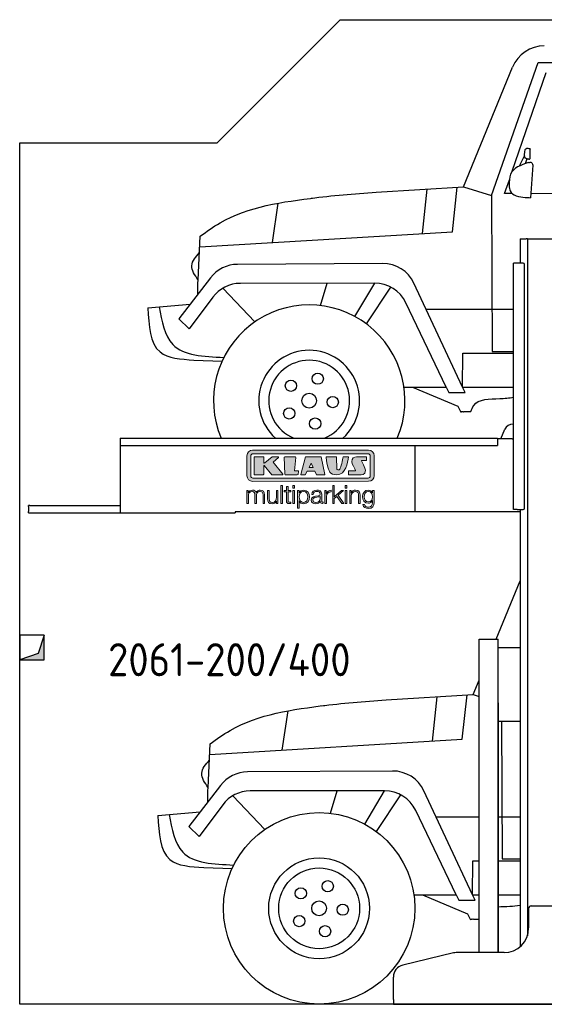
# Model space of a CAD drawing. Header units: millimetres. Extents: x 200 to 5400, y -200 to 3800.
# Tile 1 of 2: x 200 to 2333, y -200 to 3800. Entities that reach past the tile are written whole.
import ezdxf

# ---------------------------------------------------------------- set-up
doc = ezdxf.new("R2010")
doc.units = ezdxf.units.MM
for name, color, linetype in [('8', 1, 'Continuous'), ('Car', 10, 'Continuous'), ('Logo', 7, 'Continuous')]:
    doc.layers.add(name, color=color, linetype=linetype)
doc.styles.get("Standard").update_dxf_attribs({"font": 'ISOCP.SHX'})

# ---------------------------------------------------------------- blocks, each defined once
blk = doc.blocks.new('KLAUS')
at = {"layer": 'Logo'}
h = blk.add_hatch(color=8, dxfattribs=at)
h.dxf.hatch_style = 2
edge = h.paths.add_edge_path()
edge.add_spline(control_points=[(3.6, 29.09), (2.88, 29.09), (2.3, 28.51), (2.3, 27.8), (2.3, 27.8), (2.3, 16.11), (2.3, 16.11), (2.3, 15.39), (2.88, 14.81), (3.6, 14.81), (3.6, 14.81), (71.16, 14.81), (71.16, 14.81), (71.88, 14.81), (72.46, 15.39), (72.46, 16.11), (72.46, 16.11), (72.46, 27.8), (72.46, 27.8), (72.46, 28.51), (71.88, 29.09), (71.16, 29.09), (71.16, 29.09), (3.6, 29.09), (3.6, 29.09), (3.6, 29.09), (3.6, 29.09), (3.6, 29.09)], knot_values=[0, 0, 0, 0, 1, 1, 1, 2, 2, 2, 3, 3, 3, 4, 4, 4, 5, 5, 5, 6, 6, 6, 7, 7, 7, 8, 8, 8, 9, 9, 9, 9], degree=3, periodic=0)
edge = h.paths.add_edge_path()
edge.add_spline(control_points=[(3.35, 31.23), (3.35, 31.23), (71.47, 31.23), (71.47, 31.23), (73.26, 31.23), (74.71, 29.77), (74.71, 27.99), (74.71, 27.99), (74.71, 16.17), (74.71, 16.17), (74.71, 14.38), (73.26, 12.93), (71.47, 12.93), (71.47, 12.93), (3.35, 12.93), (3.35, 12.93), (1.56, 12.93), (0.11, 14.38), (0.11, 16.17), (0.11, 16.17), (0.11, 27.99), (0.11, 27.99), (0.11, 29.77), (1.56, 31.23), (3.35, 31.23), (3.35, 31.23), (3.35, 31.23), (3.35, 31.23)], knot_values=[0, 0, 0, 0, 1, 1, 1, 2, 2, 2, 3, 3, 3, 4, 4, 4, 5, 5, 5, 6, 6, 6, 7, 7, 7, 8, 8, 8, 9, 9, 9, 9], degree=3, periodic=0)
h = blk.add_hatch(color=8, dxfattribs=at)
h.dxf.hatch_style = 2
edge = h.paths.add_edge_path()
edge.add_spline(control_points=[(4.5, 27.33), (4.5, 27.33), (9.7, 27.33), (9.7, 27.33), (9.84, 27.33), (9.96, 27.22), (9.96, 27.08), (9.96, 27.08), (9.96, 23.69), (9.96, 23.69), (9.96, 23.69), (9.94, 23.64), (10.04, 23.59), (10.14, 23.53), (10.2, 23.57), (10.2, 23.57), (10.2, 23.57), (10.51, 23.75), (10.51, 23.75), (10.51, 23.75), (14.94, 27.33), (14.94, 27.33), (14.94, 27.33), (18.41, 27.33), (18.41, 27.33), (18.41, 27.33), (18.49, 27.33), (18.56, 27.2), (18.65, 27.04), (18.53, 26.91), (18.53, 26.91), (18.53, 26.91), (15.49, 24.11), (15.49, 24.11), (15.49, 24.11), (21.14, 17.06), (21.14, 17.06), (21.14, 17.06), (21.13, 16.91), (21.13, 16.91), (21.08, 16.84), (20.99, 16.82), (20.99, 16.82), (20.99, 16.82), (14.7, 16.82), (14.7, 16.82), (14.7, 16.82), (10.26, 22.17), (10.26, 22.17), (10.26, 22.17), (10.19, 22.24), (10.08, 22.21), (9.97, 22.18), (9.96, 22.11), (9.96, 22.11), (9.96, 22.11), (9.96, 17.08), (9.96, 17.08), (9.96, 16.94), (9.84, 16.82), (9.7, 16.82), (9.7, 16.82), (4.5, 16.82), (4.5, 16.82), (4.36, 16.82), (4.25, 16.94), (4.25, 17.08), (4.25, 17.08), (4.25, 27.08), (4.25, 27.08), (4.25, 27.22), (4.36, 27.33), (4.5, 27.33), (4.5, 27.33), (4.5, 27.33), (4.5, 27.33)], knot_values=[0, 0, 0, 0, 1, 1, 1, 2, 2, 2, 3, 3, 3, 4, 4, 4, 5, 5, 5, 6, 6, 6, 7, 7, 7, 8, 8, 8, 9, 9, 9, 10, 10, 10, 11, 11, 11, 12, 12, 12, 13, 13, 13, 14, 14, 14, 15, 15, 15, 16, 16, 16, 17, 17, 17, 18, 18, 18, 19, 19, 19, 20, 20, 20, 21, 21, 21, 22, 22, 22, 23, 23, 23, 24, 24, 24, 25, 25, 25, 25], degree=3, periodic=0)
h = blk.add_hatch(color=8, dxfattribs=at)
h.dxf.hatch_style = 2
h.paths.add_polyline_path([(22.42, 17.06), (21.97, 27.15), (22.24, 27.33), (28.55, 27.33), (28.86, 26.97), (28.01, 19.08), (30.26, 19.07), (30.44, 18.95), (30.08, 16.95), (29.49, 16.82), (22.6, 16.82)])
h = blk.add_hatch(color=8, dxfattribs=at)
h.paths.add_polyline_path([(36.52, 21.01), (38.93, 21.01), (37.87, 23.57)])
h.paths.add_polyline_path([(34.52, 27.33), (43.65, 27.33), (45.76, 16.94), (45.57, 16.82), (40.83, 16.82), (39.89, 18.95), (35.42, 18.95), (34.27, 16.82), (31.78, 16.82), (31.66, 17)])
h = blk.add_hatch(color=8, dxfattribs=at)
h.dxf.hatch_style = 2
edge = h.paths.add_edge_path()
edge.add_spline(control_points=[(52.69, 27.32), (52.69, 27.32), (52.88, 20.14), (52.88, 20.14), (53.01, 19.89), (53.2, 19.77), (53.43, 19.71), (53.91, 19.59), (54.43, 19.57), (54.64, 20.03), (55.23, 21.34), (56.27, 25.45), (56.6, 27.33), (56.6, 27.33), (59.77, 27.33), (59.77, 27.33), (58.77, 23.9), (58.56, 16.82), (52.63, 16.76), (48.72, 16.72), (48.01, 19.35), (47.27, 22.24), (46.89, 23.68), (46.54, 27.33), (46.54, 27.33), (46.54, 27.33), (52.69, 27.32), (52.69, 27.32), (52.69, 27.32), (52.69, 27.32), (52.69, 27.32)], knot_values=[0, 0, 0, 0, 1, 1, 1, 2, 2, 2, 3, 3, 3, 4, 4, 4, 5, 5, 5, 6, 6, 6, 7, 7, 7, 8, 8, 8, 9, 9, 9, 10, 10, 10, 10], degree=3, periodic=0)
h = blk.add_hatch(color=8, dxfattribs=at)
h.dxf.hatch_style = 2
edge = h.paths.add_edge_path()
edge.add_spline(control_points=[(64.46, 27.33), (64.46, 27.33), (70.31, 27.33), (70.31, 27.33), (70.31, 26.52), (70.31, 26.02), (70.31, 25.12), (70.31, 25.12), (67.3, 25.12), (67.3, 25.12), (67.24, 25.04), (67.25, 25.11), (67.25, 24.91), (67.25, 24.88), (69.73, 20.38), (69.73, 19.57), (69.73, 16.4), (67.22, 16.81), (65.9, 16.82), (65.9, 16.82), (59.59, 16.82), (59.59, 16.82), (59.59, 17.76), (59.59, 18.23), (59.59, 19.14), (59.59, 19.14), (63.75, 19.14), (63.75, 19.14), (63.82, 19.22), (63.81, 19.11), (63.81, 19.31), (63.81, 20.32), (61.58, 23.06), (61.58, 24.63), (61.58, 26.33), (62.83, 27.34), (64.46, 27.33), (64.46, 27.33), (64.46, 27.33), (64.46, 27.33)], knot_values=[0, 0, 0, 0, 1, 1, 1, 2, 2, 2, 3, 3, 3, 4, 4, 4, 5, 5, 5, 6, 6, 6, 7, 7, 7, 8, 8, 8, 9, 9, 9, 10, 10, 10, 11, 11, 11, 12, 12, 12, 13, 13, 13, 13], degree=3, periodic=0)
h = blk.add_hatch(color=30, dxfattribs=at)
h.dxf.hatch_style = 2
edge = h.paths.add_edge_path()
edge.add_spline(control_points=[(0, 0), (0, 0), (0.92, 0), (0.92, 0), (0.92, 0), (0.92, 4.22), (0.92, 4.22), (0.94, 5.8), (1.58, 7), (3.18, 7), (4.35, 7), (4.77, 6.15), (4.76, 5.12), (4.76, 5.12), (4.76, 0), (4.76, 0), (4.76, 0), (5.68, 0), (5.68, 0), (5.68, 0), (5.68, 4.27), (5.68, 4.27), (5.68, 5.68), (6.14, 7), (7.73, 7), (9.05, 7), (9.52, 6.32), (9.52, 5.08), (9.52, 5.08), (9.52, 0), (9.52, 0), (9.52, 0), (10.44, 0), (10.44, 0), (10.44, 0), (10.44, 5.12), (10.44, 5.12), (10.44, 6.91), (9.59, 7.77), (7.94, 7.77), (6.94, 7.77), (5.99, 7.29), (5.54, 6.3), (5.26, 7.29), (4.36, 7.77), (3.37, 7.77), (2.17, 7.77), (1.38, 7.19), (0.89, 6.28), (0.89, 6.28), (0.85, 6.28), (0.85, 6.28), (0.85, 6.28), (0.85, 7.55), (0.85, 7.55), (0.85, 7.55), (0, 7.55), (0, 7.55), (0, 7.55), (0, 0), (0, 0), (0, 0), (0, 0), (0, 0)], knot_values=[0, 0, 0, 0, 1, 1, 1, 2, 2, 2, 3, 3, 3, 4, 4, 4, 5, 5, 5, 6, 6, 6, 7, 7, 7, 8, 8, 8, 9, 9, 9, 10, 10, 10, 11, 11, 11, 12, 12, 12, 13, 13, 13, 14, 14, 14, 15, 15, 15, 16, 16, 16, 17, 17, 17, 18, 18, 18, 19, 19, 19, 20, 20, 20, 21, 21, 21, 21], degree=3, periodic=0)
h = blk.add_hatch(color=30, dxfattribs=at)
h.dxf.hatch_style = 2
edge = h.paths.add_edge_path()
edge.add_spline(control_points=[(18.31, 7.55), (18.31, 7.55), (17.39, 7.55), (17.39, 7.55), (17.39, 7.55), (17.39, 3.59), (17.39, 3.59), (17.39, 2.05), (16.7, 0.56), (15.12, 0.56), (13.66, 0.56), (13.15, 1.27), (13.1, 2.64), (13.1, 2.64), (13.1, 7.55), (13.1, 7.55), (13.1, 7.55), (12.18, 7.55), (12.18, 7.55), (12.18, 7.55), (12.18, 2.65), (12.18, 2.65), (12.18, 0.89), (12.93, -0.22), (14.83, -0.22), (15.96, -0.22), (16.95, 0.35), (17.44, 1.36), (17.44, 1.36), (17.47, 1.36), (17.47, 1.36), (17.47, 1.36), (17.47, 0), (17.47, 0), (17.47, 0), (18.31, 0), (18.31, 0), (18.31, 0), (18.31, 7.55), (18.31, 7.55), (18.31, 7.55), (18.31, 7.55), (18.31, 7.55)], knot_values=[0, 0, 0, 0, 1, 1, 1, 2, 2, 2, 3, 3, 3, 4, 4, 4, 5, 5, 5, 6, 6, 6, 7, 7, 7, 8, 8, 8, 9, 9, 9, 10, 10, 10, 11, 11, 11, 12, 12, 12, 13, 13, 13, 14, 14, 14, 14], degree=3, periodic=0)
h = blk.add_hatch(color=30, dxfattribs=at)
h.dxf.hatch_style = 2
h.paths.add_polyline_path([(20.07, 0), (20.99, 0), (20.99, 10.45), (20.07, 10.45)])
h = blk.add_hatch(color=30, dxfattribs=at)
h.dxf.hatch_style = 2
edge = h.paths.add_edge_path()
edge.add_spline(control_points=[(24.22, 9.82), (24.22, 9.82), (23.3, 9.82), (23.3, 9.82), (23.3, 9.82), (23.3, 7.55), (23.3, 7.55), (23.3, 7.55), (21.98, 7.55), (21.98, 7.55), (21.98, 7.55), (21.98, 6.78), (21.98, 6.78), (21.98, 6.78), (23.3, 6.78), (23.3, 6.78), (23.3, 6.78), (23.3, 1.61), (23.3, 1.61), (23.28, 0.32), (23.71, -0.09), (24.94, -0.09), (25.22, -0.09), (25.48, -0.06), (25.76, -0.06), (25.76, -0.06), (25.76, 0.73), (25.76, 0.73), (25.5, 0.7), (25.23, 0.69), (24.97, 0.69), (24.31, 0.73), (24.22, 1.08), (24.22, 1.68), (24.22, 1.68), (24.22, 6.78), (24.22, 6.78), (24.22, 6.78), (25.76, 6.78), (25.76, 6.78), (25.76, 6.78), (25.76, 7.55), (25.76, 7.55), (25.76, 7.55), (24.22, 7.55), (24.22, 7.55), (24.22, 7.55), (24.22, 9.82), (24.22, 9.82), (24.22, 9.82), (24.22, 9.82), (24.22, 9.82)], knot_values=[0, 0, 0, 0, 1, 1, 1, 2, 2, 2, 3, 3, 3, 4, 4, 4, 5, 5, 5, 6, 6, 6, 7, 7, 7, 8, 8, 8, 9, 9, 9, 10, 10, 10, 11, 11, 11, 12, 12, 12, 13, 13, 13, 14, 14, 14, 15, 15, 15, 16, 16, 16, 17, 17, 17, 17], degree=3, periodic=0)
h = blk.add_hatch(color=30, dxfattribs=at)
h.paths.add_polyline_path([(27.1, 0), (28.03, 0), (28.03, 7.55), (27.1, 7.55)])
h.paths.add_polyline_path([(27.1, 8.98), (28.03, 8.98), (28.03, 10.45), (27.1, 10.45)])
h = blk.add_hatch(color=30, dxfattribs=at)
edge = h.paths.add_edge_path()
edge.add_spline(control_points=[(35.84, 3.78), (35.84, 2.21), (35.12, 0.56), (33.37, 0.56), (31.4, 0.56), (30.72, 2.21), (30.72, 3.78), (30.72, 5.49), (31.33, 7), (33.37, 7), (35.12, 7), (35.84, 5.34), (35.84, 3.78), (35.84, 3.78), (35.84, 3.78), (35.84, 3.78)], knot_values=[0, 0, 0, 0, 1, 1, 1, 2, 2, 2, 3, 3, 3, 4, 4, 4, 5, 5, 5, 5], degree=3, periodic=0)
edge = h.paths.add_edge_path()
edge.add_spline(control_points=[(29.79, -2.8), (29.79, -2.8), (30.72, -2.8), (30.72, -2.8), (30.72, -2.8), (30.72, 1.43), (30.72, 1.43), (30.72, 1.43), (30.74, 1.43), (30.74, 1.43), (31.14, 0.35), (32.24, -0.22), (33.37, -0.22), (35.66, -0.22), (36.76, 1.64), (36.76, 3.78), (36.76, 5.91), (35.66, 7.77), (33.37, 7.77), (32.15, 7.77), (31.1, 7.14), (30.67, 6.12), (30.67, 6.12), (30.64, 6.12), (30.64, 6.12), (30.64, 6.12), (30.64, 7.55), (30.64, 7.55), (30.64, 7.55), (29.79, 7.55), (29.79, 7.55), (29.79, 7.55), (29.79, -2.8), (29.79, -2.8), (29.79, -2.8), (29.79, -2.8), (29.79, -2.8)], knot_values=[0, 0, 0, 0, 1, 1, 1, 2, 2, 2, 3, 3, 3, 4, 4, 4, 5, 5, 5, 6, 6, 6, 7, 7, 7, 8, 8, 8, 9, 9, 9, 10, 10, 10, 11, 11, 11, 12, 12, 12, 12], degree=3, periodic=0)
h = blk.add_hatch(color=30, dxfattribs=at)
edge = h.paths.add_edge_path()
edge.add_spline(control_points=[(43.03, 2.93), (43.04, 1.45), (41.8, 0.56), (40.39, 0.56), (39.53, 0.56), (38.71, 1.13), (38.71, 2.05), (38.71, 3.53), (40.66, 3.51), (42.22, 3.79), (42.47, 3.84), (42.88, 3.91), (43, 4.13), (43, 4.13), (43.03, 4.13), (43.03, 4.13), (43.03, 4.13), (43.03, 2.93), (43.03, 2.93), (43.03, 2.93), (43.03, 2.93), (43.03, 2.93)], knot_values=[0, 0, 0, 0, 1, 1, 1, 2, 2, 2, 3, 3, 3, 4, 4, 4, 5, 5, 5, 6, 6, 6, 7, 7, 7, 7], degree=3, periodic=0)
edge = h.paths.add_edge_path()
edge.add_spline(control_points=[(39.03, 5.24), (39.06, 6.47), (39.91, 7), (41.05, 7), (42.14, 7), (43.03, 6.69), (43.03, 5.45), (43.03, 4.61), (42.6, 4.51), (41.84, 4.42), (39.85, 4.19), (37.79, 4.11), (37.79, 1.99), (37.79, 0.47), (38.93, -0.22), (40.32, -0.22), (41.77, -0.22), (42.43, 0.34), (43.07, 1.32), (43.07, 1.32), (43.1, 1.32), (43.1, 1.32), (43.1, 0.53), (43.25, 0), (44.19, 0), (44.43, 0), (44.58, 0.01), (44.79, 0.06), (44.79, 0.06), (44.79, 0.83), (44.79, 0.83), (44.71, 0.81), (44.6, 0.78), (44.49, 0.78), (44.13, 0.78), (43.95, 0.98), (43.95, 1.33), (43.95, 1.33), (43.95, 5.34), (43.95, 5.34), (43.95, 7.36), (42.5, 7.77), (41.17, 7.77), (39.44, 7.77), (38.2, 7.01), (38.11, 5.24), (38.11, 5.24), (39.03, 5.24), (39.03, 5.24), (39.03, 5.24), (39.03, 5.24), (39.03, 5.24)], knot_values=[0, 0, 0, 0, 1, 1, 1, 2, 2, 2, 3, 3, 3, 4, 4, 4, 5, 5, 5, 6, 6, 6, 7, 7, 7, 8, 8, 8, 9, 9, 9, 10, 10, 10, 11, 11, 11, 12, 12, 12, 13, 13, 13, 14, 14, 14, 15, 15, 15, 16, 16, 16, 17, 17, 17, 17], degree=3, periodic=0)
h = blk.add_hatch(color=30, dxfattribs=at)
h.dxf.hatch_style = 2
edge = h.paths.add_edge_path()
edge.add_spline(control_points=[(45.79, 0), (45.79, 0), (46.71, 0), (46.71, 0), (46.71, 0), (46.71, 4.03), (46.71, 4.03), (46.71, 5.59), (47.85, 6.82), (49.52, 6.73), (49.52, 6.73), (49.52, 7.66), (49.52, 7.66), (48.16, 7.72), (47.14, 7), (46.67, 5.78), (46.67, 5.78), (46.64, 5.78), (46.64, 5.78), (46.64, 5.78), (46.64, 7.55), (46.64, 7.55), (46.64, 7.55), (45.79, 7.55), (45.79, 7.55), (45.79, 7.55), (45.79, 0), (45.79, 0), (45.79, 0), (45.79, 0), (45.79, 0)], knot_values=[0, 0, 0, 0, 1, 1, 1, 2, 2, 2, 3, 3, 3, 4, 4, 4, 5, 5, 5, 6, 6, 6, 7, 7, 7, 8, 8, 8, 9, 9, 9, 10, 10, 10, 10], degree=3, periodic=0)
h = blk.add_hatch(color=30, dxfattribs=at)
h.dxf.hatch_style = 2
h.paths.add_polyline_path([(50.4, 0), (51.32, 0), (51.32, 2.87), (52.82, 4.11), (55.8, 0), (56.96, 0), (53.52, 4.76), (56.74, 7.55), (55.51, 7.55), (51.32, 3.89), (51.32, 10.45), (50.4, 10.45)])
h = blk.add_hatch(color=30, dxfattribs=at)
h.paths.add_polyline_path([(57.74, 0), (58.66, 0), (58.66, 7.55), (57.74, 7.55)])
h.paths.add_polyline_path([(57.74, 8.98), (58.66, 8.98), (58.66, 10.45), (57.74, 10.45)])
h = blk.add_hatch(color=30, dxfattribs=at)
h.dxf.hatch_style = 2
edge = h.paths.add_edge_path()
edge.add_spline(control_points=[(60.41, 0), (60.41, 0), (61.33, 0), (61.33, 0), (61.33, 0), (61.33, 4.41), (61.33, 4.41), (61.36, 5.89), (62.24, 7), (63.7, 7), (65.2, 7), (65.62, 6.02), (65.62, 4.71), (65.62, 4.71), (65.62, 0), (65.62, 0), (65.62, 0), (66.54, 0), (66.54, 0), (66.54, 0), (66.54, 4.86), (66.54, 4.86), (66.54, 6.66), (65.9, 7.77), (63.78, 7.77), (62.71, 7.77), (61.7, 7.16), (61.36, 6.25), (61.36, 6.25), (61.33, 6.25), (61.33, 6.25), (61.33, 6.25), (61.33, 7.55), (61.33, 7.55), (61.33, 7.55), (60.41, 7.55), (60.41, 7.55), (60.41, 7.55), (60.41, 0), (60.41, 0), (60.41, 0), (60.41, 0), (60.41, 0)], knot_values=[0, 0, 0, 0, 1, 1, 1, 2, 2, 2, 3, 3, 3, 4, 4, 4, 5, 5, 5, 6, 6, 6, 7, 7, 7, 8, 8, 8, 9, 9, 9, 10, 10, 10, 11, 11, 11, 12, 12, 12, 13, 13, 13, 14, 14, 14, 14], degree=3, periodic=0)
h = blk.add_hatch(color=30, dxfattribs=at)
edge = h.paths.add_edge_path()
edge.add_spline(control_points=[(71.32, 0.86), (69.62, 0.86), (68.83, 2.34), (68.83, 3.86), (68.83, 5.43), (69.56, 7), (71.32, 7), (73.06, 7), (73.75, 5.34), (73.75, 3.86), (73.75, 2.33), (72.91, 0.86), (71.32, 0.86), (71.32, 0.86), (71.32, 0.86), (71.32, 0.86)], knot_values=[0, 0, 0, 0, 1, 1, 1, 2, 2, 2, 3, 3, 3, 4, 4, 4, 5, 5, 5, 5], degree=3, periodic=0)
edge = h.paths.add_edge_path()
edge.add_spline(control_points=[(74.67, 7.55), (74.67, 7.55), (73.75, 7.55), (73.75, 7.55), (73.75, 7.55), (73.75, 6.25), (73.75, 6.25), (73.75, 6.25), (73.72, 6.25), (73.72, 6.25), (73.35, 7.09), (72.41, 7.77), (71.32, 7.77), (69.13, 7.77), (67.9, 6.05), (67.9, 3.97), (67.9, 1.82), (68.9, 0.09), (71.32, 0.09), (72.4, 0.09), (73.29, 0.72), (73.72, 1.64), (73.72, 1.64), (73.75, 1.64), (73.75, 1.64), (73.75, 1.64), (73.75, 0.61), (73.75, 0.61), (73.75, -1.23), (73.01, -2.24), (71.32, -2.24), (70.29, -2.24), (69.31, -1.85), (69.1, -0.73), (69.1, -0.73), (68.18, -0.73), (68.18, -0.73), (68.31, -2.34), (69.81, -3.02), (71.32, -3.02), (73.79, -3.02), (74.65, -1.64), (74.67, 0.61), (74.67, 0.61), (74.67, 7.55), (74.67, 7.55), (74.67, 7.55), (74.67, 7.55), (74.67, 7.55)], knot_values=[0, 0, 0, 0, 1, 1, 1, 2, 2, 2, 3, 3, 3, 4, 4, 4, 5, 5, 5, 6, 6, 6, 7, 7, 7, 8, 8, 8, 9, 9, 9, 10, 10, 10, 11, 11, 11, 12, 12, 12, 13, 13, 13, 14, 14, 14, 15, 15, 15, 16, 16, 16, 16], degree=3, periodic=0)
at = {"layer": 'Logo', "lineweight": 0}
for points in [[(22.42, 17.06), (21.97, 27.15), (22.24, 27.33), (28.55, 27.33), (28.86, 26.97), (28.01, 19.08), (30.26, 19.07), (30.44, 18.95), (30.08, 16.95), (29.49, 16.82), (22.6, 16.82), (22.42, 17.06), (22.42, 17.06)], [(34.52, 27.33), (43.65, 27.33), (45.76, 16.94), (45.57, 16.82), (40.83, 16.82), (39.89, 18.95), (35.42, 18.95), (34.27, 16.82), (31.78, 16.82), (31.66, 17), (34.52, 27.33), (34.52, 27.33)], [(36.52, 21.01), (38.93, 21.01), (37.87, 23.57), (36.52, 21.01), (36.52, 21.01)], [(20.07, 0), (20.99, 0), (20.99, 10.45), (20.07, 10.45), (20.07, 0), (20.07, 0)], [(27.1, 8.98), (28.03, 8.98), (28.03, 10.45), (27.1, 10.45), (27.1, 8.98), (27.1, 8.98)], [(27.1, 0), (28.03, 0), (28.03, 7.55), (27.1, 7.55), (27.1, 0), (27.1, 0)], [(50.4, 0), (51.32, 0), (51.32, 2.87), (52.82, 4.11), (55.8, 0), (56.96, 0), (53.52, 4.76), (56.74, 7.55), (55.51, 7.55), (51.32, 3.89), (51.32, 10.45), (50.4, 10.45), (50.4, 0), (50.4, 0)], [(57.74, 8.98), (58.66, 8.98), (58.66, 10.45), (57.74, 10.45), (57.74, 8.98), (57.74, 8.98)], [(57.74, 0), (58.66, 0), (58.66, 7.55), (57.74, 7.55), (57.74, 0), (57.74, 0)]]:
    blk.add_lwpolyline(points, dxfattribs=at)
for points, knots in [([(3.35, 31.23), (3.35, 31.23), (71.47, 31.23), (71.47, 31.23), (73.26, 31.23), (74.71, 29.77), (74.71, 27.99), (74.71, 27.99), (74.71, 16.17), (74.71, 16.17), (74.71, 14.38), (73.26, 12.93), (71.47, 12.93), (71.47, 12.93), (3.35, 12.93), (3.35, 12.93), (1.56, 12.93), (0.11, 14.38), (0.11, 16.17), (0.11, 16.17), (0.11, 27.99), (0.11, 27.99), (0.11, 29.77), (1.56, 31.23), (3.35, 31.23), (3.35, 31.23), (3.35, 31.23), (3.35, 31.23)], [0, 0, 0, 0, 1, 1, 1, 2, 2, 2, 3, 3, 3, 4, 4, 4, 5, 5, 5, 6, 6, 6, 7, 7, 7, 8, 8, 8, 9, 9, 9, 9]), ([(3.6, 29.09), (2.88, 29.09), (2.3, 28.51), (2.3, 27.8), (2.3, 27.8), (2.3, 16.11), (2.3, 16.11), (2.3, 15.39), (2.88, 14.81), (3.6, 14.81), (3.6, 14.81), (71.16, 14.81), (71.16, 14.81), (71.88, 14.81), (72.46, 15.39), (72.46, 16.11), (72.46, 16.11), (72.46, 27.8), (72.46, 27.8), (72.46, 28.51), (71.88, 29.09), (71.16, 29.09), (71.16, 29.09), (3.6, 29.09), (3.6, 29.09), (3.6, 29.09), (3.6, 29.09), (3.6, 29.09)], [0, 0, 0, 0, 1, 1, 1, 2, 2, 2, 3, 3, 3, 4, 4, 4, 5, 5, 5, 6, 6, 6, 7, 7, 7, 8, 8, 8, 9, 9, 9, 9]), ([(4.5, 27.33), (4.5, 27.33), (9.7, 27.33), (9.7, 27.33), (9.84, 27.33), (9.96, 27.22), (9.96, 27.08), (9.96, 27.08), (9.96, 23.69), (9.96, 23.69), (9.96, 23.69), (9.94, 23.64), (10.04, 23.59), (10.14, 23.53), (10.2, 23.57), (10.2, 23.57), (10.2, 23.57), (10.51, 23.75), (10.51, 23.75), (10.51, 23.75), (14.94, 27.33), (14.94, 27.33), (14.94, 27.33), (18.41, 27.33), (18.41, 27.33), (18.41, 27.33), (18.49, 27.33), (18.56, 27.2), (18.65, 27.04), (18.53, 26.91), (18.53, 26.91), (18.53, 26.91), (15.49, 24.11), (15.49, 24.11), (15.49, 24.11), (21.14, 17.06), (21.14, 17.06), (21.14, 17.06), (21.13, 16.91), (21.13, 16.91), (21.08, 16.84), (20.99, 16.82), (20.99, 16.82), (20.99, 16.82), (14.7, 16.82), (14.7, 16.82), (14.7, 16.82), (10.26, 22.17), (10.26, 22.17), (10.26, 22.17), (10.19, 22.24), (10.08, 22.21), (9.97, 22.18), (9.96, 22.11), (9.96, 22.11), (9.96, 22.11), (9.96, 17.08), (9.96, 17.08), (9.96, 16.94), (9.84, 16.82), (9.7, 16.82), (9.7, 16.82), (4.5, 16.82), (4.5, 16.82), (4.36, 16.82), (4.25, 16.94), (4.25, 17.08), (4.25, 17.08), (4.25, 27.08), (4.25, 27.08), (4.25, 27.22), (4.36, 27.33), (4.5, 27.33), (4.5, 27.33), (4.5, 27.33), (4.5, 27.33)], [0, 0, 0, 0, 1, 1, 1, 2, 2, 2, 3, 3, 3, 4, 4, 4, 5, 5, 5, 6, 6, 6, 7, 7, 7, 8, 8, 8, 9, 9, 9, 10, 10, 10, 11, 11, 11, 12, 12, 12, 13, 13, 13, 14, 14, 14, 15, 15, 15, 16, 16, 16, 17, 17, 17, 18, 18, 18, 19, 19, 19, 20, 20, 20, 21, 21, 21, 22, 22, 22, 23, 23, 23, 24, 24, 24, 25, 25, 25, 25]), ([(52.69, 27.32), (52.69, 27.32), (52.88, 20.14), (52.88, 20.14), (53.01, 19.89), (53.2, 19.77), (53.43, 19.71), (53.91, 19.59), (54.43, 19.57), (54.64, 20.03), (55.23, 21.34), (56.27, 25.45), (56.6, 27.33), (56.6, 27.33), (59.77, 27.33), (59.77, 27.33), (58.77, 23.9), (58.56, 16.82), (52.63, 16.76), (48.72, 16.72), (48.01, 19.35), (47.27, 22.24), (46.89, 23.68), (46.54, 27.33), (46.54, 27.33), (46.54, 27.33), (52.69, 27.32), (52.69, 27.32), (52.69, 27.32), (52.69, 27.32), (52.69, 27.32)], [0, 0, 0, 0, 1, 1, 1, 2, 2, 2, 3, 3, 3, 4, 4, 4, 5, 5, 5, 6, 6, 6, 7, 7, 7, 8, 8, 8, 9, 9, 9, 10, 10, 10, 10]), ([(64.46, 27.33), (64.46, 27.33), (70.31, 27.33), (70.31, 27.33), (70.31, 26.52), (70.31, 26.02), (70.31, 25.12), (70.31, 25.12), (67.3, 25.12), (67.3, 25.12), (67.24, 25.04), (67.25, 25.11), (67.25, 24.91), (67.25, 24.88), (69.73, 20.38), (69.73, 19.57), (69.73, 16.4), (67.22, 16.81), (65.9, 16.82), (65.9, 16.82), (59.59, 16.82), (59.59, 16.82), (59.59, 17.76), (59.59, 18.23), (59.59, 19.14), (59.59, 19.14), (63.75, 19.14), (63.75, 19.14), (63.82, 19.22), (63.81, 19.11), (63.81, 19.31), (63.81, 20.32), (61.58, 23.06), (61.58, 24.63), (61.58, 26.33), (62.83, 27.34), (64.46, 27.33), (64.46, 27.33), (64.46, 27.33), (64.46, 27.33)], [0, 0, 0, 0, 1, 1, 1, 2, 2, 2, 3, 3, 3, 4, 4, 4, 5, 5, 5, 6, 6, 6, 7, 7, 7, 8, 8, 8, 9, 9, 9, 10, 10, 10, 11, 11, 11, 12, 12, 12, 13, 13, 13, 13]), ([(0, 0), (0, 0), (0.92, 0), (0.92, 0), (0.92, 0), (0.92, 4.22), (0.92, 4.22), (0.94, 5.8), (1.58, 7), (3.18, 7), (4.35, 7), (4.77, 6.15), (4.76, 5.12), (4.76, 5.12), (4.76, 0), (4.76, 0), (4.76, 0), (5.68, 0), (5.68, 0), (5.68, 0), (5.68, 4.27), (5.68, 4.27), (5.68, 5.68), (6.14, 7), (7.73, 7), (9.05, 7), (9.52, 6.32), (9.52, 5.08), (9.52, 5.08), (9.52, 0), (9.52, 0), (9.52, 0), (10.44, 0), (10.44, 0), (10.44, 0), (10.44, 5.12), (10.44, 5.12), (10.44, 6.91), (9.59, 7.77), (7.94, 7.77), (6.94, 7.77), (5.99, 7.29), (5.54, 6.3), (5.26, 7.29), (4.36, 7.77), (3.37, 7.77), (2.17, 7.77), (1.38, 7.19), (0.89, 6.28), (0.89, 6.28), (0.85, 6.28), (0.85, 6.28), (0.85, 6.28), (0.85, 7.55), (0.85, 7.55), (0.85, 7.55), (0, 7.55), (0, 7.55), (0, 7.55), (0, 0), (0, 0), (0, 0), (0, 0), (0, 0)], [0, 0, 0, 0, 1, 1, 1, 2, 2, 2, 3, 3, 3, 4, 4, 4, 5, 5, 5, 6, 6, 6, 7, 7, 7, 8, 8, 8, 9, 9, 9, 10, 10, 10, 11, 11, 11, 12, 12, 12, 13, 13, 13, 14, 14, 14, 15, 15, 15, 16, 16, 16, 17, 17, 17, 18, 18, 18, 19, 19, 19, 20, 20, 20, 21, 21, 21, 21]), ([(18.31, 7.55), (18.31, 7.55), (17.39, 7.55), (17.39, 7.55), (17.39, 7.55), (17.39, 3.59), (17.39, 3.59), (17.39, 2.05), (16.7, 0.56), (15.12, 0.56), (13.66, 0.56), (13.15, 1.27), (13.1, 2.64), (13.1, 2.64), (13.1, 7.55), (13.1, 7.55), (13.1, 7.55), (12.18, 7.55), (12.18, 7.55), (12.18, 7.55), (12.18, 2.65), (12.18, 2.65), (12.18, 0.89), (12.93, -0.22), (14.83, -0.22), (15.96, -0.22), (16.95, 0.35), (17.44, 1.36), (17.44, 1.36), (17.47, 1.36), (17.47, 1.36), (17.47, 1.36), (17.47, 0), (17.47, 0), (17.47, 0), (18.31, 0), (18.31, 0), (18.31, 0), (18.31, 7.55), (18.31, 7.55), (18.31, 7.55), (18.31, 7.55), (18.31, 7.55)], [0, 0, 0, 0, 1, 1, 1, 2, 2, 2, 3, 3, 3, 4, 4, 4, 5, 5, 5, 6, 6, 6, 7, 7, 7, 8, 8, 8, 9, 9, 9, 10, 10, 10, 11, 11, 11, 12, 12, 12, 13, 13, 13, 14, 14, 14, 14]), ([(24.22, 9.82), (24.22, 9.82), (23.3, 9.82), (23.3, 9.82), (23.3, 9.82), (23.3, 7.55), (23.3, 7.55), (23.3, 7.55), (21.98, 7.55), (21.98, 7.55), (21.98, 7.55), (21.98, 6.78), (21.98, 6.78), (21.98, 6.78), (23.3, 6.78), (23.3, 6.78), (23.3, 6.78), (23.3, 1.61), (23.3, 1.61), (23.28, 0.32), (23.71, -0.09), (24.94, -0.09), (25.22, -0.09), (25.48, -0.06), (25.76, -0.06), (25.76, -0.06), (25.76, 0.73), (25.76, 0.73), (25.5, 0.7), (25.23, 0.69), (24.97, 0.69), (24.31, 0.73), (24.22, 1.08), (24.22, 1.68), (24.22, 1.68), (24.22, 6.78), (24.22, 6.78), (24.22, 6.78), (25.76, 6.78), (25.76, 6.78), (25.76, 6.78), (25.76, 7.55), (25.76, 7.55), (25.76, 7.55), (24.22, 7.55), (24.22, 7.55), (24.22, 7.55), (24.22, 9.82), (24.22, 9.82), (24.22, 9.82), (24.22, 9.82), (24.22, 9.82)], [0, 0, 0, 0, 1, 1, 1, 2, 2, 2, 3, 3, 3, 4, 4, 4, 5, 5, 5, 6, 6, 6, 7, 7, 7, 8, 8, 8, 9, 9, 9, 10, 10, 10, 11, 11, 11, 12, 12, 12, 13, 13, 13, 14, 14, 14, 15, 15, 15, 16, 16, 16, 17, 17, 17, 17]), ([(29.79, -2.8), (29.79, -2.8), (30.72, -2.8), (30.72, -2.8), (30.72, -2.8), (30.72, 1.43), (30.72, 1.43), (30.72, 1.43), (30.74, 1.43), (30.74, 1.43), (31.14, 0.35), (32.24, -0.22), (33.37, -0.22), (35.66, -0.22), (36.76, 1.64), (36.76, 3.78), (36.76, 5.91), (35.66, 7.77), (33.37, 7.77), (32.15, 7.77), (31.1, 7.14), (30.67, 6.12), (30.67, 6.12), (30.64, 6.12), (30.64, 6.12), (30.64, 6.12), (30.64, 7.55), (30.64, 7.55), (30.64, 7.55), (29.79, 7.55), (29.79, 7.55), (29.79, 7.55), (29.79, -2.8), (29.79, -2.8), (29.79, -2.8), (29.79, -2.8), (29.79, -2.8)], [0, 0, 0, 0, 1, 1, 1, 2, 2, 2, 3, 3, 3, 4, 4, 4, 5, 5, 5, 6, 6, 6, 7, 7, 7, 8, 8, 8, 9, 9, 9, 10, 10, 10, 11, 11, 11, 12, 12, 12, 12]), ([(35.84, 3.78), (35.84, 2.21), (35.12, 0.56), (33.37, 0.56), (31.4, 0.56), (30.72, 2.21), (30.72, 3.78), (30.72, 5.49), (31.33, 7), (33.37, 7), (35.12, 7), (35.84, 5.34), (35.84, 3.78), (35.84, 3.78), (35.84, 3.78), (35.84, 3.78)], [0, 0, 0, 0, 1, 1, 1, 2, 2, 2, 3, 3, 3, 4, 4, 4, 5, 5, 5, 5]), ([(39.03, 5.24), (39.06, 6.47), (39.91, 7), (41.05, 7), (42.14, 7), (43.03, 6.69), (43.03, 5.45), (43.03, 4.61), (42.6, 4.51), (41.84, 4.42), (39.85, 4.19), (37.79, 4.11), (37.79, 1.99), (37.79, 0.47), (38.93, -0.22), (40.32, -0.22), (41.77, -0.22), (42.43, 0.34), (43.07, 1.32), (43.07, 1.32), (43.1, 1.32), (43.1, 1.32), (43.1, 0.53), (43.25, 0), (44.19, 0), (44.43, 0), (44.58, 0.01), (44.79, 0.06), (44.79, 0.06), (44.79, 0.83), (44.79, 0.83), (44.71, 0.81), (44.6, 0.78), (44.49, 0.78), (44.13, 0.78), (43.95, 0.98), (43.95, 1.33), (43.95, 1.33), (43.95, 5.34), (43.95, 5.34), (43.95, 7.36), (42.5, 7.77), (41.17, 7.77), (39.44, 7.77), (38.2, 7.01), (38.11, 5.24), (38.11, 5.24), (39.03, 5.24), (39.03, 5.24), (39.03, 5.24), (39.03, 5.24), (39.03, 5.24)], [0, 0, 0, 0, 1, 1, 1, 2, 2, 2, 3, 3, 3, 4, 4, 4, 5, 5, 5, 6, 6, 6, 7, 7, 7, 8, 8, 8, 9, 9, 9, 10, 10, 10, 11, 11, 11, 12, 12, 12, 13, 13, 13, 14, 14, 14, 15, 15, 15, 16, 16, 16, 17, 17, 17, 17]), ([(45.79, 0), (45.79, 0), (46.71, 0), (46.71, 0), (46.71, 0), (46.71, 4.03), (46.71, 4.03), (46.71, 5.59), (47.85, 6.82), (49.52, 6.73), (49.52, 6.73), (49.52, 7.66), (49.52, 7.66), (48.16, 7.72), (47.14, 7), (46.67, 5.78), (46.67, 5.78), (46.64, 5.78), (46.64, 5.78), (46.64, 5.78), (46.64, 7.55), (46.64, 7.55), (46.64, 7.55), (45.79, 7.55), (45.79, 7.55), (45.79, 7.55), (45.79, 0), (45.79, 0), (45.79, 0), (45.79, 0), (45.79, 0)], [0, 0, 0, 0, 1, 1, 1, 2, 2, 2, 3, 3, 3, 4, 4, 4, 5, 5, 5, 6, 6, 6, 7, 7, 7, 8, 8, 8, 9, 9, 9, 10, 10, 10, 10]), ([(60.41, 0), (60.41, 0), (61.33, 0), (61.33, 0), (61.33, 0), (61.33, 4.41), (61.33, 4.41), (61.36, 5.89), (62.24, 7), (63.7, 7), (65.2, 7), (65.62, 6.02), (65.62, 4.71), (65.62, 4.71), (65.62, 0), (65.62, 0), (65.62, 0), (66.54, 0), (66.54, 0), (66.54, 0), (66.54, 4.86), (66.54, 4.86), (66.54, 6.66), (65.9, 7.77), (63.78, 7.77), (62.71, 7.77), (61.7, 7.16), (61.36, 6.25), (61.36, 6.25), (61.33, 6.25), (61.33, 6.25), (61.33, 6.25), (61.33, 7.55), (61.33, 7.55), (61.33, 7.55), (60.41, 7.55), (60.41, 7.55), (60.41, 7.55), (60.41, 0), (60.41, 0), (60.41, 0), (60.41, 0), (60.41, 0)], [0, 0, 0, 0, 1, 1, 1, 2, 2, 2, 3, 3, 3, 4, 4, 4, 5, 5, 5, 6, 6, 6, 7, 7, 7, 8, 8, 8, 9, 9, 9, 10, 10, 10, 11, 11, 11, 12, 12, 12, 13, 13, 13, 14, 14, 14, 14]), ([(74.67, 7.55), (74.67, 7.55), (73.75, 7.55), (73.75, 7.55), (73.75, 7.55), (73.75, 6.25), (73.75, 6.25), (73.75, 6.25), (73.72, 6.25), (73.72, 6.25), (73.35, 7.09), (72.41, 7.77), (71.32, 7.77), (69.13, 7.77), (67.9, 6.05), (67.9, 3.97), (67.9, 1.82), (68.9, 0.09), (71.32, 0.09), (72.4, 0.09), (73.29, 0.72), (73.72, 1.64), (73.72, 1.64), (73.75, 1.64), (73.75, 1.64), (73.75, 1.64), (73.75, 0.61), (73.75, 0.61), (73.75, -1.23), (73.01, -2.24), (71.32, -2.24), (70.29, -2.24), (69.31, -1.85), (69.1, -0.73), (69.1, -0.73), (68.18, -0.73), (68.18, -0.73), (68.31, -2.34), (69.81, -3.02), (71.32, -3.02), (73.79, -3.02), (74.65, -1.64), (74.67, 0.61), (74.67, 0.61), (74.67, 7.55), (74.67, 7.55), (74.67, 7.55), (74.67, 7.55), (74.67, 7.55)], [0, 0, 0, 0, 1, 1, 1, 2, 2, 2, 3, 3, 3, 4, 4, 4, 5, 5, 5, 6, 6, 6, 7, 7, 7, 8, 8, 8, 9, 9, 9, 10, 10, 10, 11, 11, 11, 12, 12, 12, 13, 13, 13, 14, 14, 14, 15, 15, 15, 16, 16, 16, 16]), ([(71.32, 0.86), (69.62, 0.86), (68.83, 2.34), (68.83, 3.86), (68.83, 5.43), (69.56, 7), (71.32, 7), (73.06, 7), (73.75, 5.34), (73.75, 3.86), (73.75, 2.33), (72.91, 0.86), (71.32, 0.86), (71.32, 0.86), (71.32, 0.86), (71.32, 0.86)], [0, 0, 0, 0, 1, 1, 1, 2, 2, 2, 3, 3, 3, 4, 4, 4, 5, 5, 5, 5]), ([(43.03, 2.93), (43.04, 1.45), (41.8, 0.56), (40.39, 0.56), (39.53, 0.56), (38.71, 1.13), (38.71, 2.05), (38.71, 3.53), (40.66, 3.51), (42.22, 3.79), (42.47, 3.84), (42.88, 3.91), (43, 4.13), (43, 4.13), (43.03, 4.13), (43.03, 4.13), (43.03, 4.13), (43.03, 2.93), (43.03, 2.93), (43.03, 2.93), (43.03, 2.93), (43.03, 2.93)], [0, 0, 0, 0, 1, 1, 1, 2, 2, 2, 3, 3, 3, 4, 4, 4, 5, 5, 5, 6, 6, 6, 7, 7, 7, 7])]:
    blk.add_open_spline(points, degree=3, knots=knots, dxfattribs=at)

msp = doc.modelspace()

# ---------------------------------------------------------------- linework, layer by layer
for p, q in [((1002.5, 3300), (1502.5, 3800)), ((200, 3300), (1002.5, 3300)), ((2234.1, 2910), (2244.1, 2910)), ((2234.1, 2910), (2234.1, 2811)), ((2244.1, 2910), (2259.1, 2910)), ((2264.1, 2910), (2259.1, 2910)), ((2264.1, 2910), (2274.1, 2910)), ((2264.1, 2910), (2264.1, 78.8)), ((2274.1, 2910), (2464.1, 2910)), ((2223.1, 2811), (2207.1, 2811)), ((2207.1, 1861), (2207.1, 2811)), ((2207.1, 1853), (2207.1, 2810)), ((2247.1, 2811), (2223.1, 2811)), ((2252.1, 1816), (2252.1, 2806)), ((2252.1, 1815), (2252.1, 2805)), ((2155.8, 2097), (2172.9, 2136)), ((2205, 2157), (2207.1, 2157)), ((608.6, 2100), (2142.1, 2100)), ((608.6, 2100), (608.6, 1796)), ((2142.1, 2100), (2142.1, 2070)), ((2202.1, 2097), (2142.1, 2097)), ((2202.1, 2097), (2207.1, 2097)), ((608.6, 2070), (2142.1, 2070)), ((1807.1, 2070), (1807.1, 1800)), ((2207.1, 1810), (2207.1, 1853)), ((2207.1, 1811), (2207.1, 1853)), ((236, 1822), (236, 1827)), ((241, 1827), (236, 1827)), ((236, 1822), (236, 1802)), ((236, 1796), (236, 1802)), ((241, 1827), (608.6, 1827)), ((2223.1, 1810), (2207.1, 1810)), ((2223.1, 1810), (2247.1, 1810)), ((2234.1, 1810), (2234.1, 34)), ((236, 1796), (1076, 1796)), ((2234.1, 1800), (1076, 1800)), ((1076, 1800), (1076, 1796)), ((2068.1, 10), (2068.1, 1283)), ((2068.1, 1283), (2145.1, 1283)), ((2145.1, 10), (2145.1, 1283)), ((2145.1, 1249), (2234.1, 1249)), ((2145.1, 1025), (2145.1, 10)), ((2145.1, 950), (2234.1, 950)), ((2269.1, 190), (2269.1, 110)), ((2279.1, 200), (2459.1, 200)), ((1963.3, 8.6), (1757.4, -40.8)), ((2169.1, 10), (1975, 10)), ((1719.1, -180), (1719.1, -89.4)), ((1719.1, -180), (1719.1, -200)), ((1719.1, -200), (1994.1, -200)), ((1994.1, -200), (3024.1, -200))]:
    msp.add_line(p, q)
for points in [[(1502.5, 3800), (4952.5, 3800)], [(5400, 3000), (5400, -200), (200, -200), (200, 3300)]]:
    msp.add_lwpolyline(points)
for centre, radius, start, end in [((2247.1, 2806), 5, 0, 90), ((2205, 2122), 35, 90, 156.3706), ((2247.1, 1815), 5, 270, 0), ((2279.1, 190), 10, 90, 180), ((2169.1, 110), 100, 270, 0), ((1975, -40), 50, 90, 103.4957), ((1769.1, -89.4), 50, 103.4957, 180)]:
    msp.add_arc(centre, radius, start, end)
at = {"layer": '8'}
for p, q in [((300, 1300), (274.5, 1225.5)), ((300, 1300), (274.5, 1225.5)), ((274.5, 1225.5), (200, 1200))]:
    msp.add_line(p, q, dxfattribs=at)
msp.add_lwpolyline([(200, 1200), (300, 1200), (300, 1300), (200, 1300)], close=True, dxfattribs=at)
msp.add_lwpolyline([(200, 1200), (300, 1200), (300, 1300), (200, 1300)], close=True, dxfattribs=at)
for points in [[(300, 1200), (300, 1300), (274.5, 1225.5)], [(300, 1200), (300, 1300), (274.5, 1225.5)], [(200, 1200), (300, 1200), (274.5, 1225.5)]]:
    msp.add_solid(points, dxfattribs=at)
at = {"layer": 'Car'}
for p, q in [((2003.7, 3120.5), (2203.5, 3606.6)), ((2118.1, 3086.3), (2307.5, 3625.8)), ((2307.5, 3625.8), (3205.1, 3627)), ((2202.4, 3184), (2339.8, 3584.9)), ((2251.8, 3248.1), (2230.5, 3205.1)), ((2261.6, 3235.1), (2255, 3215)), ((2285.8, 3209.1), (2277.3, 3076.9)), ((1649.3, 3099.7), (2003.7, 3120.5)), ((2003.7, 3120.5), (2118.1, 3086.3)), ((2171.6, 3094.4), (2190.7, 3150.1)), ((1855.7, 3111.8), (1836, 2931.4)), ((1959, 2938.7), (1978.1, 3119)), ((2118.1, 3086.3), (2121, 2452.7)), ((2201.9, 3094.1), (2171.6, 3094.4)), ((3074.7, 3086.9), (2278.4, 3093.5)), ((1227.2, 2895.1), (1250.9, 3054.6)), ((925.5, 2742.9), (934, 2920.3)), ((931.9, 2877.5), (1959, 2938.7)), ((1675.3, 2810), (1085.9, 2806)), ((975.8, 2751.3), (847.4, 2584.3)), ((1643.2, 2729.6), (1097.1, 2728.9)), ((1423.6, 2638.5), (1450.3, 2729.4)), ((1562.7, 2594.1), (1643.2, 2729.6)), ((2000.8, 2307), (1803, 2729.4)), ((1026, 2709.5), (1156.3, 2572.7)), ((1609.9, 2563.9), (1708.8, 2713.4)), ((721.2, 2629.9), (893.6, 2644.4)), ((985, 2672.6), (888.8, 2543.5)), ((1933.7, 2307.1), (1769.7, 2650)), ((1852.6, 2623.4), (2207.1, 2624.3)), ((888.8, 2543.5), (847.4, 2584.3)), ((2000.8, 2307), (2001.5, 2445.5)), ((2001.5, 2445.5), (2207.1, 2445.2)), ((2121, 2452.7), (2207.1, 2452.7)), ((908.4, 2417.4), (1022.7, 2413.4)), ((1762.2, 2307.2), (1933.7, 2307.1)), ((1797.3, 2307.2), (1980.7, 2229.7)), ((1933.7, 2307.1), (1944.8, 2285.3)), ((1944.8, 2285.3), (2011.5, 2285.5)), ((2000.8, 2307), (2207.1, 2306.9)), ((2011.5, 2285.5), (2000.8, 2307)), ((1980.7, 2229.7), (1991.6, 2207.9)), ((2006.9, 2208.7), (2034.7, 2207.8)), ((2136.5, 1283), (2234.1, 1520.4)), ((2044.1, 1058.3), (2068.1, 1116.5)), ((1689.8, 1037.5), (2044.1, 1058.3)), ((1896.2, 1049.6), (1876.4, 869.2)), ((1999.5, 876.5), (2018.6, 1056.8)), ((2044.1, 1058.3), (2068.1, 1051.1)), ((1267.7, 832.9), (1291.4, 992.4)), ((2158.9, 950), (2161.4, 390.5)), ((966, 680.7), (974.4, 858.2)), ((972.4, 815.3), (1999.5, 876.5)), ((1715.7, 747.8), (1126.3, 743.8)), ((1016.2, 689.1), (887.9, 522.1)), ((1066.4, 647.3), (1196.8, 510.5)), ((1683.6, 667.4), (1137.5, 666.7)), ((1464.1, 576.3), (1490.7, 667.2)), ((1603.2, 532), (1683.6, 667.4)), ((1650.4, 501.7), (1749.2, 651.2)), ((2041.2, 244.9), (1843.4, 667.2)), ((1025.4, 610.4), (929.3, 481.3)), ((761.7, 567.7), (934.1, 582.2)), ((1974.1, 244.9), (1810.1, 587.8)), ((1893.1, 561.2), (2068.1, 561.6)), ((2145.1, 561.8), (2234.1, 562)), ((929.3, 481.3), (887.9, 522.1)), ((2041.2, 244.9), (2042, 383.3)), ((2042, 383.3), (2068.1, 383.2)), ((2145.1, 383.2), (2234.1, 383.1)), ((2161.4, 390.5), (2234.1, 390.5)), ((948.9, 355.2), (1063.2, 351.2)), ((1802.7, 245), (1974.1, 244.9)), ((1837.7, 245), (2021.1, 167.5)), ((1974.1, 244.9), (1985.2, 223.1)), ((2041.2, 244.9), (2068.1, 244.8)), ((2051.9, 223.3), (2041.2, 244.9)), ((2145.1, 244.8), (2234.1, 244.7)), ((1985.2, 223.1), (2051.9, 223.3)), ((2021.1, 167.5), (2032.1, 145.7)), ((2047.4, 146.5), (2068.1, 145.9))]:
    msp.add_line(p, q, dxfattribs=at)
for centre, radius in [((1411.9, 2341.6), 22.9), ((1302.6, 2313), 22.9), ((1377, 2252.1), 30), ((1472.9, 2246.5), 22.9), ((1296.1, 2200.3), 22.9), ((1401.3, 2159.2), 22.9), ((1417.4, 189.9), 389.2), ((1417.4, 189.9), 204.9), ((1417.4, 189.9), 164.4), ((1452.4, 279.4), 22.9), ((1343.1, 250.8), 22.9), ((1417.4, 189.9), 30), ((1513.3, 184.4), 22.9), ((1336.5, 138.1), 22.9), ((1441.7, 97), 22.9)]:
    msp.add_circle(centre, radius, dxfattribs=at)
for centre, radius, start, end in [((2333, 3553.4), 140, 90.021, 157.6557), ((1086.8, 2666), 140, 90.3821, 142.4642), ((1676.2, 2670), 140, 25.0976, 90.3821), ((1097.2, 2588.9), 140, 90.0724, 143.3124), ((1643.4, 2589.6), 140, 25.5603, 90.0724), ((1377, 2252.1), 389.2, 336.9909, 203.0091), ((1377, 2252.1), 204.9, 312.0451, 227.9549), ((1377, 2252.1), 164.4, 292.2825, 247.7175), ((1127.2, 603.9), 140, 90.3821, 142.4642), ((1716.7, 607.8), 140, 25.0976, 90.3821), ((1137.7, 526.7), 140, 90.0724, 143.3124), ((1683.8, 527.4), 140, 25.5603, 90.0724)]:
    msp.add_arc(centre, radius, start, end, dxfattribs=at)
for points, knots in [([(2270.4, 3232.8), (2265, 3234), (2247.1, 3238), (2252.1, 3258.5), (2255.6, 3272.8)], [0, 0, 0, 0, 14.997029, 49.912366, 49.912366, 49.912366, 49.912366]), ([(2255.6, 3272.8), (2256.5, 3273.9), (2260.5, 3279.4), (2268, 3277.6), (2273.9, 3276.2)], [0, 0, 0, 0, 4.136362, 19.729506, 19.729506, 19.729506, 19.729506]), ([(2270.4, 3232.8), (2271.4, 3232.7), (2275.2, 3232.6), (2274.6, 3252.1), (2275.1, 3264), (2275.5, 3273.7)], [0, 0, 0, 0, 2.69779, 10.366987, 43.646174, 43.646174, 43.646174, 43.646174]), ([(2273.9, 3276.2), (2274.3, 3275.9), (2275.1, 3275.2), (2275.4, 3274.2), (2275.5, 3273.7)], [0, 0, 0, 0, 1.514261, 3.047365, 3.047365, 3.047365, 3.047365]), ([(2269.1, 3219.4), (2236.2, 3209.5), (2190.3, 3191.4), (2190.1, 3142.8), (2190, 3126)], [15.752219, 15.752219, 15.752219, 15.752219, 104.742849, 151.83211, 151.83211, 151.83211, 151.83211]), ([(2269.1, 3219.4), (2273.5, 3220.7), (2282.6, 3223.3), (2284.7, 3213.9), (2285.8, 3209.1)], [0, 0, 0, 0, 11.563949, 24.031187, 24.031187, 24.031187, 24.031187]), ([(2190, 3126), (2190.5, 3118.4), (2192.8, 3087.4), (2241.4, 3078.2), (2270.1, 3077.2), (2277.3, 3076.9)], [0, 0, 0, 0, 21.806279, 88.59259, 110.769434, 110.769434, 110.769434, 110.769434]), ([(934, 2920.3), (960.4, 2939.4), (1097.5, 3038), (1269.2, 3059.8), (1407.7, 3077.4)], [0, 0, 0, 0, 97.199969, 503.509456, 503.509456, 503.509456, 503.509456]), ([(925.5, 2742.9), (912.2, 2762.4), (885.7, 2801.1), (915.9, 2836.8), (930.8, 2854.5)], [0, 0, 0, 0, 63.248349, 125.302331, 125.302331, 125.302331, 125.302331]), ([(721.2, 2629.9), (725.2, 2557.2), (732.2, 2429), (855.2, 2420.9), (908.4, 2417.4)], [0, 0, 0, 0, 186.174216, 327.989696, 327.989696, 327.989696, 327.989696]), ([(766.8, 2633.7), (777.9, 2574.6), (803.7, 2437.7), (947.9, 2431.6), (1029.8, 2428)], [0, 0, 0, 0, 162.682362, 376.794266, 376.794266, 376.794266, 376.794266]), ([(2034.7, 2207.8), (2037.8, 2216.8), (2053.5, 2261.8), (2132, 2257.1), (2189.5, 2263.4), (2207.1, 2266.2)], [0, 0, 0, 0, 27.323399, 136.972402, 188.263047, 188.263047, 188.263047, 188.263047]), ([(1991.6, 2207.9), (1992.2, 2206.8), (1993.2, 2204.5), (1993.3, 2210.6), (1995.4, 2203.9), (1997.3, 2211.2), (1999.1, 2205.1), (2001.5, 2211.3), (2004.6, 2203.1), (2005.9, 2209.2), (2006.9, 2208.7)], [0, 0, 0, 0, 2.274153, 4.838276, 7.504011, 10.921617, 13.53945, 16.359091, 20.60136, 24.053661, 24.053661, 24.053661, 24.053661]), ([(974.4, 858.2), (1000.9, 877.2), (1138, 975.8), (1309.6, 997.6), (1448.2, 1015.2)], [0, 0, 0, 0, 97.199969, 503.509456, 503.509456, 503.509456, 503.509456]), ([(966, 680.7), (952.6, 700.2), (926.1, 738.9), (956.3, 774.6), (971.3, 792.3)], [0, 0, 0, 0, 63.248349, 125.302331, 125.302331, 125.302331, 125.302331]), ([(761.7, 567.7), (765.6, 495), (772.6, 366.8), (895.7, 358.7), (948.9, 355.2)], [0, 0, 0, 0, 186.174216, 327.989696, 327.989696, 327.989696, 327.989696]), ([(807.3, 571.5), (818.4, 512.4), (844.2, 375.5), (988.3, 369.4), (1070.2, 365.9)], [0, 0, 0, 0, 162.682362, 376.794266, 376.794266, 376.794266, 376.794266]), ([(2145.1, 196), (2160.3, 197.4), (2191.7, 197.6), (2220.6, 200.3), (2234.1, 202.1)], [95.329836, 95.329836, 95.329836, 95.329836, 136.972402, 175.325469, 175.325469, 175.325469, 175.325469]), ([(2032.1, 145.7), (2032.6, 144.6), (2033.7, 142.3), (2033.8, 148.4), (2035.8, 141.7), (2037.8, 149), (2039.5, 142.9), (2042, 149.1), (2045.1, 140.9), (2046.4, 147), (2047.4, 146.5)], [0, 0, 0, 0, 2.274153, 4.838276, 7.504011, 10.921617, 13.53945, 16.359091, 20.60136, 24.053661, 24.053661, 24.053661, 24.053661])]:
    msp.add_open_spline(points, degree=3, knots=knots, dxfattribs=at)
for points in [[(1384.7, 3074.4), (1469.1, 3085.6), (1559.2, 3092.7), (1649.3, 3099.7)], [(923.8, 2686), (924.2, 2705.1), (924.5, 2724.2), (925.5, 2742.9)], [(1425.1, 1012.3), (1509.6, 1023.5), (1599.7, 1030.5), (1689.8, 1037.5)], [(964.3, 623.8), (964.6, 642.9), (965, 662), (966, 680.7)]]:
    msp.add_open_spline(points, degree=3, dxfattribs=at)

# ---------------------------------------------------------------- block references
at = {"layer": 'Logo', "xscale": 6.929133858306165, "yscale": 6.929133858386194, "zscale": 6.929133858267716, "rotation": 0.011070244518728}
msp.add_blockref('KLAUS', (1123.3, 1834.9), dxfattribs=at)

# ---------------------------------------------------------------- texts
msp.add_text('2061-200/400', height=134.4).set_placement((559.3, 1132.8))

doc.saveas('drawing.dxf')
